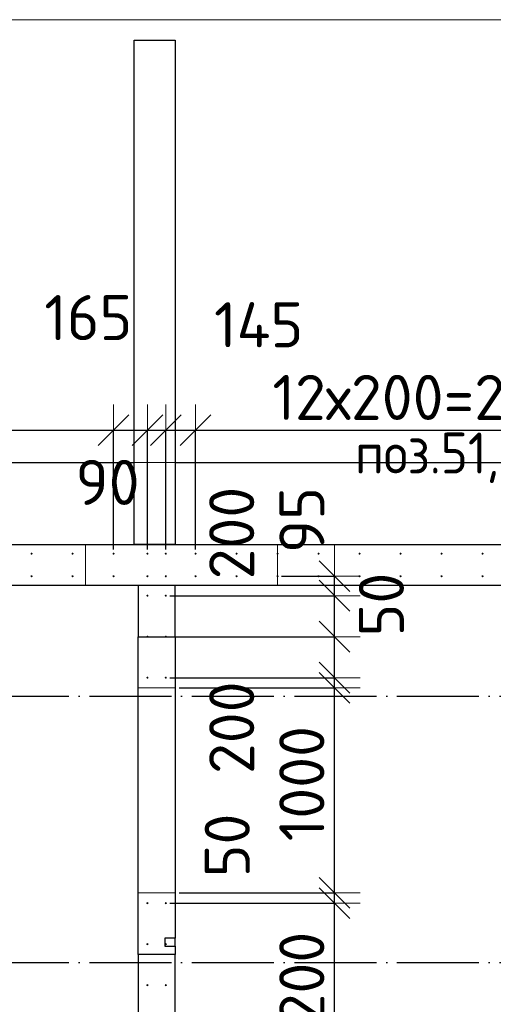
# Model space of a CAD drawing. Header units: millimetres. Extents: x 123094 to 184385, y 26948 to 48500.
# Tile 40 of 108: x 136362 to 138672, y 43697 to 48500. Entities that reach past the tile are written whole.
import ezdxf

# ---------------------------------------------------------------- set-up
doc = ezdxf.new("R2010")
doc.units = ezdxf.units.MM
doc.header["$PDMODE"] = 65
for name, pattern in [('______11', [500, 400, -50, 0, -50]), ('______2', [270, 200, -70]), ('______5', [1100, 800, -100, 100, -100])]:
    doc.linetypes.add(name, pattern=pattern)
for name, color, linetype, lineweight in [('Standard', 7, 'Continuous', 25), ('Арм.стержн. Выпуски', 180, 'Continuous', 35), ('Размерная линия_ общее', 7, 'Continuous', 13), ('Стена_ общее', 7, 'Continuous', 35), ('Фундамент_ общее', 7, 'Continuous', 35)]:
    doc.layers.add(name, color=color, linetype=linetype, lineweight=lineweight)
doc.layers.add('Осевая линия_ общее', color=7, linetype='______5', lineweight=13, true_color=0xa0a0a0)
doc.styles.add('ISOCPEUR', font='ISOCPEUR')
doc.dimstyles.new('DIMSTYLE_3', dxfattribs={"dimtxt": 220, "dimasz": 250, "dimexe": 0, "dimexo": 0, "dimgap": 110, "dimtad": 2, "dimdec": 0, "dimrnd": 5, "dimzin": 12, "dimdsep": 46, "dimtxsty": 'ISOCPEUR', "dimblk1": 'ALL_ML_STRICH', "dimblk2": 'ALL_ML_STRICH', "dimsah": 1, "dimcen": 0, "dimclrd": 7, "dimclre": 256, "dimclrt": 7, "dimadec": 0, "dimazin": 0, "dimtfac": 1, "dimtdec": 0, "dimtix": 1, "dimtmove": 2, "dimatfit": 3, "dimfxl": 0, "dimtzin": 0, "dimlwd": 0, "dimlwe": -3, "dimarcsym": 0})
doc.dimstyles.new('DIMSTYLE_5', dxfattribs={"dimtxt": 220, "dimasz": 250, "dimexe": 0, "dimexo": 0, "dimgap": 110, "dimtad": 2, "dimdec": 0, "dimrnd": 5, "dimzin": 12, "dimdsep": 46, "dimtxsty": 'ISOCPEUR', "dimblk1": 'ALL_ML_STRICH', "dimblk2": 'ALL_ML_STRICH', "dimsah": 1, "dimcen": 0, "dimclrd": 7, "dimclre": 256, "dimclrt": 7, "dimadec": 0, "dimazin": 0, "dimtfac": 1, "dimtdec": 0, "dimtix": 1, "dimtmove": 2, "dimatfit": 3, "dimfxl": 0, "dimtvp": 1.2, "dimtzin": 0, "dimlwd": 0, "dimlwe": -3, "dimarcsym": 0})
doc.dimstyles.new('DIMSTYLE_7', dxfattribs={"dimtxt": 220, "dimasz": 250, "dimexe": 0, "dimexo": 0, "dimgap": 110, "dimtad": 0, "dimdec": 0, "dimrnd": 5, "dimzin": 12, "dimdsep": 46, "dimtxsty": 'ISOCPEUR', "dimblk1": 'ALL_ML_STRICH', "dimblk2": 'ALL_ML_STRICH', "dimsah": 1, "dimcen": 0, "dimclrd": 7, "dimclre": 256, "dimclrt": 7, "dimadec": 0, "dimazin": 0, "dimtfac": 1, "dimtdec": 0, "dimtix": 1, "dimtmove": 2, "dimatfit": 3, "dimfxl": 0, "dimtvp": 1.2, "dimtzin": 0, "dimlwd": 0, "dimlwe": -3, "dimarcsym": 0})

# ---------------------------------------------------------------- blocks, each defined once
blk = doc.blocks.new('ALL_ML_STRICH')
at = {"color": 0, "linetype": 'ByBlock', "lineweight": -2}
for p, q in [((0, -0.5), (0, 0.5)), ((-0.3, -0.3), (0.3, 0.3)), ((-1, 0), (0.5, 0))]:
    blk.add_line(p, q, dxfattribs=at)
blk = doc.blocks.new('*D320')
at = {"layer": 'DEFPOINTS', "color": 7, "linetype": 'Continuous', "lineweight": 13, "transparency": 33554687}
for p in [(132020, 46497.3), (132020, 45895), (136820, 45895)]:
    blk.add_point(p, dxfattribs=at)
at = {"layer": 'Размерная линия_ общее', "color": 253, "linetype": 'Continuous', "lineweight": -2, "true_color": 0xa0a0a0, "transparency": 33554687}
for p, q in [((132020, 45915), (132020, 46497.3)), ((136820, 45915), (136820, 46497.3))]:
    blk.add_line(p, q, dxfattribs=at)
at = {"layer": 'Размерная линия_ общее', "color": 7, "linetype": 'Continuous', "lineweight": -2, "transparency": 33554687}
blk.add_line((132020, 46497.3), (136820, 46497.3), dxfattribs=at)
at = {"layer": 'Размерная линия_ общее', "color": 7, "linetype": 'Continuous', "lineweight": 13, "transparency": 33554687, "xscale": 250, "yscale": 250, "zscale": 250, "rotation": 180}
blk.add_blockref('ALL_ML_STRICH', (132020, 46497.3), dxfattribs=at)
at = {"layer": 'Размерная линия_ общее', "color": 7, "linetype": 'Continuous', "lineweight": 13, "transparency": 33554687, "xscale": 250, "yscale": 250, "zscale": 250}
blk.add_blockref('ALL_ML_STRICH', (136820, 46497.3), dxfattribs=at)
at = {"layer": 'Размерная линия_ общее', "color": 7, "linetype": 'Continuous', "lineweight": 13, "transparency": 33554687, "insert": (133562, 46767.3), "char_height": 220, "width": 11, "attachment_point": 1, "line_spacing_factor": 0.60241, "style": 'ISOCPEUR'}
blk.add_mtext('24х200=4800', dxfattribs=at)
blk = doc.blocks.new('*D321')
at = {"layer": 'DEFPOINTS', "color": 7, "linetype": 'Continuous', "lineweight": 13, "transparency": 33554687}
for p in [(136820, 46497.3), (136820, 45895), (136985.5, 45895)]:
    blk.add_point(p, dxfattribs=at)
at = {"layer": 'Размерная линия_ общее', "color": 253, "linetype": 'Continuous', "lineweight": -2, "true_color": 0xa0a0a0, "transparency": 33554687}
for p, q in [((136820, 45915), (136820, 46497.3)), ((136985.5, 45915), (136985.5, 46497.3))]:
    blk.add_line(p, q, dxfattribs=at)
at = {"layer": 'Размерная линия_ общее', "color": 7, "linetype": 'Continuous', "lineweight": -2, "transparency": 33554687}
blk.add_line((136820, 46497.3), (136985.5, 46497.3), dxfattribs=at)
at = {"layer": 'Размерная линия_ общее', "color": 7, "linetype": 'Continuous', "lineweight": 13, "transparency": 33554687, "xscale": 250, "yscale": 250, "zscale": 250, "rotation": 180}
blk.add_blockref('ALL_ML_STRICH', (136820, 46497.3), dxfattribs=at)
at = {"layer": 'Размерная линия_ общее', "color": 7, "linetype": 'Continuous', "lineweight": 13, "transparency": 33554687, "xscale": 250, "yscale": 250, "zscale": 250}
blk.add_blockref('ALL_ML_STRICH', (136985.5, 46497.3), dxfattribs=at)
at = {"layer": 'Размерная линия_ общее', "color": 7, "linetype": 'Continuous', "lineweight": 13, "transparency": 33554687, "insert": (136696.9, 47046.6), "char_height": 220, "width": 660, "attachment_point": 5, "style": 'ISOCPEUR'}
blk.add_mtext('\\A1;{165}', dxfattribs=at)
blk = doc.blocks.new('*D322')
at = {"layer": 'DEFPOINTS', "color": 7, "linetype": 'Continuous', "lineweight": 13, "transparency": 33554687}
for p in [(136985.5, 46497.3), (136985.5, 45895), (137075, 45895)]:
    blk.add_point(p, dxfattribs=at)
at = {"layer": 'Размерная линия_ общее', "color": 253, "linetype": 'Continuous', "lineweight": -2, "true_color": 0xa0a0a0, "transparency": 33554687}
for p, q in [((136985.5, 45915), (136985.5, 46497.3)), ((137075, 45915), (137075, 46497.3))]:
    blk.add_line(p, q, dxfattribs=at)
at = {"layer": 'Размерная линия_ общее', "color": 7, "linetype": 'Continuous', "lineweight": -2, "transparency": 33554687}
blk.add_line((136985.5, 46497.3), (137075, 46497.3), dxfattribs=at)
at = {"layer": 'Размерная линия_ общее', "color": 7, "linetype": 'Continuous', "lineweight": 13, "transparency": 33554687, "xscale": 250, "yscale": 250, "zscale": 250}
blk.add_blockref('ALL_ML_STRICH', (137075, 46497.3), dxfattribs=at)
at = {"layer": 'Размерная линия_ общее', "color": 7, "linetype": 'Continuous', "lineweight": 13, "transparency": 33554687, "xscale": 250, "yscale": 250, "zscale": 250, "rotation": 180}
blk.add_blockref('ALL_ML_STRICH', (136985.5, 46497.3), dxfattribs=at)
at = {"layer": 'Размерная линия_ общее', "color": 7, "linetype": 'Continuous', "lineweight": 13, "transparency": 33554687, "insert": (136790.9, 46242.8), "char_height": 220, "width": 440, "attachment_point": 5, "style": 'ISOCPEUR'}
blk.add_mtext('\\A1;{90}', dxfattribs=at)
blk = doc.blocks.new('*D323')
at = {"layer": 'DEFPOINTS', "color": 7, "linetype": 'Continuous', "lineweight": 13, "transparency": 33554687}
for p in [(137075, 46497.3), (137075, 45895), (137220, 45895)]:
    blk.add_point(p, dxfattribs=at)
at = {"layer": 'Размерная линия_ общее', "color": 253, "linetype": 'Continuous', "lineweight": -2, "true_color": 0xa0a0a0, "transparency": 33554687}
for p, q in [((137075, 45915), (137075, 46497.3)), ((137220, 45915), (137220, 46497.3))]:
    blk.add_line(p, q, dxfattribs=at)
at = {"layer": 'Размерная линия_ общее', "color": 7, "linetype": 'Continuous', "lineweight": -2, "transparency": 33554687}
blk.add_line((137075, 46497.3), (137220, 46497.3), dxfattribs=at)
at = {"layer": 'Размерная линия_ общее', "color": 7, "linetype": 'Continuous', "lineweight": 13, "transparency": 33554687, "xscale": 250, "yscale": 250, "zscale": 250, "rotation": 180}
blk.add_blockref('ALL_ML_STRICH', (137075, 46497.3), dxfattribs=at)
at = {"layer": 'Размерная линия_ общее', "color": 7, "linetype": 'Continuous', "lineweight": 13, "transparency": 33554687, "xscale": 250, "yscale": 250, "zscale": 250}
blk.add_blockref('ALL_ML_STRICH', (137220, 46497.3), dxfattribs=at)
at = {"layer": 'Размерная линия_ общее', "color": 7, "linetype": 'Continuous', "lineweight": 13, "transparency": 33554687, "insert": (137528.1, 47011.7), "char_height": 220, "width": 660, "attachment_point": 5, "style": 'ISOCPEUR'}
blk.add_mtext('\\A1;{145}', dxfattribs=at)
blk = doc.blocks.new('*D324')
at = {"layer": 'DEFPOINTS', "color": 7, "linetype": 'Continuous', "lineweight": 13, "transparency": 33554687}
for p in [(137220, 46497.3), (137220, 45895), (139620, 45895)]:
    blk.add_point(p, dxfattribs=at)
at = {"layer": 'Размерная линия_ общее', "color": 253, "linetype": 'Continuous', "lineweight": -2, "true_color": 0xa0a0a0, "transparency": 33554687}
for p, q in [((137220, 45915), (137220, 46497.3)), ((139620, 45915), (139620, 46497.3))]:
    blk.add_line(p, q, dxfattribs=at)
at = {"layer": 'Размерная линия_ общее', "color": 7, "linetype": 'Continuous', "lineweight": -2, "transparency": 33554687}
blk.add_line((137220, 46497.3), (139620, 46497.3), dxfattribs=at)
at = {"layer": 'Размерная линия_ общее', "color": 7, "linetype": 'Continuous', "lineweight": 13, "transparency": 33554687, "xscale": 250, "yscale": 250, "zscale": 250, "rotation": 180}
blk.add_blockref('ALL_ML_STRICH', (137220, 46497.3), dxfattribs=at)
at = {"layer": 'Размерная линия_ общее', "color": 7, "linetype": 'Continuous', "lineweight": 13, "transparency": 33554687, "xscale": 250, "yscale": 250, "zscale": 250}
blk.add_blockref('ALL_ML_STRICH', (139620, 46497.3), dxfattribs=at)
at = {"layer": 'Размерная линия_ общее', "color": 7, "linetype": 'Continuous', "lineweight": 13, "transparency": 33554687, "insert": (137595, 46767.3), "char_height": 220, "width": 11, "attachment_point": 1, "line_spacing_factor": 0.60241, "style": 'ISOCPEUR'}
blk.add_mtext('12х200=2400', dxfattribs=at)
blk = doc.blocks.new('*D504')
at = {"layer": 'DEFPOINTS', "color": 7, "linetype": 'Continuous', "lineweight": 13, "transparency": 33554687}
for p in [(137075, 43190), (137075, 43074.5), (137898.4, 43074.5)]:
    blk.add_point(p, dxfattribs=at)
at = {"layer": 'Размерная линия_ общее', "color": 253, "linetype": 'Continuous', "lineweight": -2, "true_color": 0xa0a0a0, "transparency": 33554687}
for p, q in [((137095, 43190), (137898.4, 43190)), ((137095, 43074.5), (137898.4, 43074.5))]:
    blk.add_line(p, q, dxfattribs=at)
at = {"layer": 'Размерная линия_ общее', "color": 7, "linetype": 'Continuous', "lineweight": -2, "transparency": 33554687}
blk.add_line((137898.4, 43074.5), (137898.4, 43190), dxfattribs=at)
at = {"layer": 'Размерная линия_ общее', "color": 7, "linetype": 'Continuous', "lineweight": 13, "transparency": 33554687, "xscale": 250, "yscale": 250, "zscale": 250}
for p, rotation in [((137898.4, 43074.5), 270), ((137898.4, 43190), 90)]:
    blk.add_blockref('ALL_ML_STRICH', p, dxfattribs=dict(at, rotation=rotation))
at = {"layer": 'Размерная линия_ общее', "color": 7, "linetype": 'Continuous', "lineweight": 13, "transparency": 33554687, "insert": (137396.1, 43419.4), "char_height": 220, "width": 660, "attachment_point": 5, "rotation": 90, "style": 'ISOCPEUR'}
blk.add_mtext('\\A1;{115}', dxfattribs=at)
blk = doc.blocks.new('*D505')
at = {"layer": 'DEFPOINTS', "color": 7, "linetype": 'Continuous', "lineweight": 13, "transparency": 33554687}
for p in [(137075, 44190), (137075, 43190), (137898.4, 43190)]:
    blk.add_point(p, dxfattribs=at)
at = {"layer": 'Размерная линия_ общее', "color": 253, "linetype": 'Continuous', "lineweight": -2, "true_color": 0xa0a0a0, "transparency": 33554687}
for p, q in [((137095, 44190), (137898.4, 44190)), ((137095, 43190), (137898.4, 43190))]:
    blk.add_line(p, q, dxfattribs=at)
at = {"layer": 'Размерная линия_ общее', "color": 7, "linetype": 'Continuous', "lineweight": -2, "transparency": 33554687}
blk.add_line((137898.4, 43190), (137898.4, 44190), dxfattribs=at)
at = {"layer": 'Размерная линия_ общее', "color": 7, "linetype": 'Continuous', "lineweight": 13, "transparency": 33554687, "xscale": 250, "yscale": 250, "zscale": 250}
for p, rotation in [((137898.4, 44190), 90), ((137898.4, 43190), 270)]:
    blk.add_blockref('ALL_ML_STRICH', p, dxfattribs=dict(at, rotation=rotation))
at = {"layer": 'Размерная линия_ общее', "color": 7, "linetype": 'Continuous', "lineweight": 13, "transparency": 33554687, "insert": (137628.4, 43316), "char_height": 220, "width": 11, "attachment_point": 1, "rotation": 90, "line_spacing_factor": 0.60241, "style": 'ISOCPEUR'}
blk.add_mtext('5х200', dxfattribs=at)
blk = doc.blocks.new('*D506')
at = {"layer": 'DEFPOINTS', "color": 7, "linetype": 'Continuous', "lineweight": 13, "transparency": 33554687}
for p in [(137120, 44240), (137075, 44190), (137898.4, 44190)]:
    blk.add_point(p, dxfattribs=at)
at = {"layer": 'Размерная линия_ общее', "color": 253, "linetype": 'Continuous', "lineweight": -2, "true_color": 0xa0a0a0, "transparency": 33554687}
for p, q in [((137140, 44240), (137898.4, 44240)), ((137095, 44190), (137898.4, 44190))]:
    blk.add_line(p, q, dxfattribs=at)
at = {"layer": 'Размерная линия_ общее', "color": 7, "linetype": 'Continuous', "lineweight": -2, "transparency": 33554687}
blk.add_line((137898.4, 44190), (137898.4, 44240), dxfattribs=at)
at = {"layer": 'Размерная линия_ общее', "color": 7, "linetype": 'Continuous', "lineweight": 13, "transparency": 33554687, "xscale": 250, "yscale": 250, "zscale": 250}
for p, rotation in [((137898.4, 44190), 270), ((137898.4, 44240), 90)]:
    blk.add_blockref('ALL_ML_STRICH', p, dxfattribs=dict(at, rotation=rotation))
at = {"layer": 'Размерная линия_ общее', "color": 7, "linetype": 'Continuous', "lineweight": 13, "transparency": 33554687, "insert": (137374.5, 44471.5), "char_height": 220, "width": 440, "attachment_point": 5, "rotation": 90, "style": 'ISOCPEUR'}
blk.add_mtext('\\A1;{50}', dxfattribs=at)
blk = doc.blocks.new('*D507')
at = {"layer": 'DEFPOINTS', "color": 7, "linetype": 'Continuous', "lineweight": 13, "transparency": 33554687}
for p in [(137120, 45240), (137120, 44240), (137898.4, 44240)]:
    blk.add_point(p, dxfattribs=at)
at = {"layer": 'Размерная линия_ общее', "color": 253, "linetype": 'Continuous', "lineweight": -2, "true_color": 0xa0a0a0, "transparency": 33554687}
for p, q in [((137140, 45240), (137898.4, 45240)), ((137140, 44240), (137898.4, 44240))]:
    blk.add_line(p, q, dxfattribs=at)
at = {"layer": 'Размерная линия_ общее', "color": 7, "linetype": 'Continuous', "lineweight": -2, "transparency": 33554687}
blk.add_line((137898.4, 44240), (137898.4, 45240), dxfattribs=at)
at = {"layer": 'Размерная линия_ общее', "color": 7, "linetype": 'Continuous', "lineweight": 13, "transparency": 33554687, "xscale": 250, "yscale": 250, "zscale": 250}
for p, rotation in [((137898.4, 45240), 90), ((137898.4, 44240), 270)]:
    blk.add_blockref('ALL_ML_STRICH', p, dxfattribs=dict(at, rotation=rotation))
at = {"layer": 'Размерная линия_ общее', "color": 7, "linetype": 'Continuous', "lineweight": 13, "transparency": 33554687, "insert": (137738.4, 44773), "char_height": 220, "width": 880, "attachment_point": 5, "rotation": 90, "style": 'ISOCPEUR'}
blk.add_mtext('\\A1;{1000}', dxfattribs=at)
blk = doc.blocks.new('*D508')
at = {"layer": 'DEFPOINTS', "color": 7, "linetype": 'Continuous', "lineweight": 13, "transparency": 33554687}
for p in [(137075, 45290), (137120, 45240), (137898.4, 45240)]:
    blk.add_point(p, dxfattribs=at)
at = {"layer": 'Размерная линия_ общее', "color": 253, "linetype": 'Continuous', "lineweight": -2, "true_color": 0xa0a0a0, "transparency": 33554687}
for p, q in [((137095, 45290), (137898.4, 45290)), ((137140, 45240), (137898.4, 45240))]:
    blk.add_line(p, q, dxfattribs=at)
at = {"layer": 'Размерная линия_ общее', "color": 7, "linetype": 'Continuous', "lineweight": -2, "transparency": 33554687}
blk.add_line((137898.4, 45240), (137898.4, 45290), dxfattribs=at)
at = {"layer": 'Размерная линия_ общее', "color": 7, "linetype": 'Continuous', "lineweight": 13, "transparency": 33554687, "xscale": 250, "yscale": 250, "zscale": 250}
for p, rotation in [((137898.4, 45240), 270), ((137898.4, 45290), 90)]:
    blk.add_blockref('ALL_ML_STRICH', p, dxfattribs=dict(at, rotation=rotation))
at = {"layer": 'Размерная линия_ общее', "color": 7, "linetype": 'Continuous', "lineweight": 13, "transparency": 33554687, "insert": (138126.6, 45646.6), "char_height": 220, "width": 440, "attachment_point": 5, "rotation": 90, "style": 'ISOCPEUR'}
blk.add_mtext('\\A1;{50}', dxfattribs=at)
blk = doc.blocks.new('*D509')
at = {"layer": 'DEFPOINTS', "color": 7, "linetype": 'Continuous', "lineweight": 13, "transparency": 33554687}
for p in [(137075, 45490), (137075, 45290), (137898.4, 45290)]:
    blk.add_point(p, dxfattribs=at)
at = {"layer": 'Размерная линия_ общее', "color": 253, "linetype": 'Continuous', "lineweight": -2, "true_color": 0xa0a0a0, "transparency": 33554687}
for p, q in [((137095, 45490), (137898.4, 45490)), ((137095, 45290), (137898.4, 45290))]:
    blk.add_line(p, q, dxfattribs=at)
at = {"layer": 'Размерная линия_ общее', "color": 7, "linetype": 'Continuous', "lineweight": -2, "transparency": 33554687}
blk.add_line((137898.4, 45290), (137898.4, 45490), dxfattribs=at)
at = {"layer": 'Размерная линия_ общее', "color": 7, "linetype": 'Continuous', "lineweight": 13, "transparency": 33554687, "xscale": 250, "yscale": 250, "zscale": 250}
for p, rotation in [((137898.4, 45490), 90), ((137898.4, 45290), 270)]:
    blk.add_blockref('ALL_ML_STRICH', p, dxfattribs=dict(at, rotation=rotation))
at = {"layer": 'Размерная линия_ общее', "color": 7, "linetype": 'Continuous', "lineweight": 13, "transparency": 33554687, "insert": (137396.5, 45045.9), "char_height": 220, "width": 660, "attachment_point": 5, "rotation": 90, "style": 'ISOCPEUR'}
blk.add_mtext('\\A1;{200}', dxfattribs=at)
blk = doc.blocks.new('*D510')
at = {"layer": 'DEFPOINTS', "color": 7, "linetype": 'Continuous', "lineweight": 13, "transparency": 33554687}
for p in [(137075, 45690), (137075, 45490), (137898.4, 45490)]:
    blk.add_point(p, dxfattribs=at)
at = {"layer": 'Размерная линия_ общее', "color": 253, "linetype": 'Continuous', "lineweight": -2, "true_color": 0xa0a0a0, "transparency": 33554687}
for p, q in [((137095, 45690), (137898.4, 45690)), ((137095, 45490), (137898.4, 45490))]:
    blk.add_line(p, q, dxfattribs=at)
at = {"layer": 'Размерная линия_ общее', "color": 7, "linetype": 'Continuous', "lineweight": -2, "transparency": 33554687}
blk.add_line((137898.4, 45490), (137898.4, 45690), dxfattribs=at)
at = {"layer": 'Размерная линия_ общее', "color": 7, "linetype": 'Continuous', "lineweight": 13, "transparency": 33554687, "xscale": 250, "yscale": 250, "zscale": 250}
for p, rotation in [((137898.4, 45690), 90), ((137898.4, 45490), 270)]:
    blk.add_blockref('ALL_ML_STRICH', p, dxfattribs=dict(at, rotation=rotation))
at = {"layer": 'Размерная линия_ общее', "color": 7, "linetype": 'Continuous', "lineweight": 13, "transparency": 33554687, "insert": (137396.4, 45995.4), "char_height": 220, "width": 660, "attachment_point": 5, "rotation": 90, "style": 'ISOCPEUR'}
blk.add_mtext('\\A1;{200}', dxfattribs=at)
blk = doc.blocks.new('*D511')
at = {"layer": 'DEFPOINTS', "color": 7, "linetype": 'Continuous', "lineweight": 13, "transparency": 33554687}
for p in [(137620, 45785), (137075, 45690), (137898.4, 45690)]:
    blk.add_point(p, dxfattribs=at)
at = {"layer": 'Размерная линия_ общее', "color": 253, "linetype": 'Continuous', "lineweight": -2, "true_color": 0xa0a0a0, "transparency": 33554687}
for p, q in [((137640, 45785), (137898.4, 45785)), ((137095, 45690), (137898.4, 45690))]:
    blk.add_line(p, q, dxfattribs=at)
at = {"layer": 'Размерная линия_ общее', "color": 7, "linetype": 'Continuous', "lineweight": -2, "transparency": 33554687}
blk.add_line((137898.4, 45690), (137898.4, 45785), dxfattribs=at)
at = {"layer": 'Размерная линия_ общее', "color": 7, "linetype": 'Continuous', "lineweight": 13, "transparency": 33554687, "xscale": 250, "yscale": 250, "zscale": 250}
for p, rotation in [((137898.4, 45690), 270), ((137898.4, 45785), 90)]:
    blk.add_blockref('ALL_ML_STRICH', p, dxfattribs=dict(at, rotation=rotation))
at = {"layer": 'Размерная линия_ общее', "color": 7, "linetype": 'Continuous', "lineweight": 13, "transparency": 33554687, "insert": (137738.7, 46059.2), "char_height": 220, "width": 440, "attachment_point": 5, "rotation": 90, "style": 'ISOCPEUR'}
blk.add_mtext('\\A1;{95}', dxfattribs=at)

msp = doc.modelspace()

# ---------------------------------------------------------------- hatches: boundary and pattern name
at = {"layer": 'Арм.стержн. Выпуски', "linetype": 'Continuous', "lineweight": 35, "transparency": 33554687}
for points in [[(136425, 45895), (136424.6, 45896.9), (136423.5, 45898.5), (136421.9, 45899.6), (136420, 45900), (136418.1, 45899.6), (136416.5, 45898.5), (136415.4, 45896.9), (136415, 45895), (136415.4, 45893.1), (136416.5, 45891.5), (136418.1, 45890.4), (136420, 45890), (136421.9, 45890.4), (136423.5, 45891.5), (136424.6, 45893.1)], [(136625, 45895), (136624.6, 45896.9), (136623.5, 45898.5), (136621.9, 45899.6), (136620, 45900), (136618.1, 45899.6), (136616.5, 45898.5), (136615.4, 45896.9), (136615, 45895), (136615.4, 45893.1), (136616.5, 45891.5), (136618.1, 45890.4), (136620, 45890), (136621.9, 45890.4), (136623.5, 45891.5), (136624.6, 45893.1)], [(136825, 45895), (136824.6, 45896.9), (136823.5, 45898.5), (136821.9, 45899.6), (136820, 45900), (136818.1, 45899.6), (136816.5, 45898.5), (136815.4, 45896.9), (136815, 45895), (136815.4, 45893.1), (136816.5, 45891.5), (136818.1, 45890.4), (136820, 45890), (136821.9, 45890.4), (136823.5, 45891.5), (136824.6, 45893.1)], [(136990.5, 45895), (136990.1, 45896.9), (136989, 45898.5), (136987.4, 45899.6), (136985.5, 45900), (136983.6, 45899.6), (136981.9, 45898.5), (136980.8, 45896.9), (136980.5, 45895), (136980.8, 45893.1), (136981.9, 45891.5), (136983.6, 45890.4), (136985.5, 45890), (136987.4, 45890.4), (136989, 45891.5), (136990.1, 45893.1)], [(137080, 45895), (137079.6, 45896.9), (137078.5, 45898.5), (137076.9, 45899.6), (137075, 45900), (137073.1, 45899.6), (137071.5, 45898.5), (137070.4, 45896.9), (137070, 45895), (137070.4, 45893.1), (137071.5, 45891.5), (137073.1, 45890.4), (137075, 45890), (137076.9, 45890.4), (137078.5, 45891.5), (137079.6, 45893.1)], [(137225, 45895), (137224.6, 45896.9), (137223.5, 45898.5), (137221.9, 45899.6), (137220, 45900), (137218.1, 45899.6), (137216.5, 45898.5), (137215.4, 45896.9), (137215, 45895), (137215.4, 45893.1), (137216.5, 45891.5), (137218.1, 45890.4), (137220, 45890), (137221.9, 45890.4), (137223.5, 45891.5), (137224.6, 45893.1)], [(137425, 45895), (137424.6, 45896.9), (137423.5, 45898.5), (137421.9, 45899.6), (137420, 45900), (137418.1, 45899.6), (137416.5, 45898.5), (137415.4, 45896.9), (137415, 45895), (137415.4, 45893.1), (137416.5, 45891.5), (137418.1, 45890.4), (137420, 45890), (137421.9, 45890.4), (137423.5, 45891.5), (137424.6, 45893.1)], [(137625, 45895), (137624.6, 45896.9), (137623.5, 45898.5), (137621.9, 45899.6), (137620, 45900), (137618.1, 45899.6), (137616.5, 45898.5), (137615.4, 45896.9), (137615, 45895), (137615.4, 45893.1), (137616.5, 45891.5), (137618.1, 45890.4), (137620, 45890), (137621.9, 45890.4), (137623.5, 45891.5), (137624.6, 45893.1)], [(137825, 45895), (137824.6, 45896.9), (137823.5, 45898.5), (137821.9, 45899.6), (137820, 45900), (137818.1, 45899.6), (137816.5, 45898.5), (137815.4, 45896.9), (137815, 45895), (137815.4, 45893.1), (137816.5, 45891.5), (137818.1, 45890.4), (137820, 45890), (137821.9, 45890.4), (137823.5, 45891.5), (137824.6, 45893.1)], [(138025, 45895), (138024.6, 45896.9), (138023.5, 45898.5), (138021.9, 45899.6), (138020, 45900), (138018.1, 45899.6), (138016.5, 45898.5), (138015.4, 45896.9), (138015, 45895), (138015.4, 45893.1), (138016.5, 45891.5), (138018.1, 45890.4), (138020, 45890), (138021.9, 45890.4), (138023.5, 45891.5), (138024.6, 45893.1)], [(138225, 45895), (138224.6, 45896.9), (138223.5, 45898.5), (138221.9, 45899.6), (138220, 45900), (138218.1, 45899.6), (138216.5, 45898.5), (138215.4, 45896.9), (138215, 45895), (138215.4, 45893.1), (138216.5, 45891.5), (138218.1, 45890.4), (138220, 45890), (138221.9, 45890.4), (138223.5, 45891.5), (138224.6, 45893.1)], [(138425, 45895), (138424.6, 45896.9), (138423.5, 45898.5), (138421.9, 45899.6), (138420, 45900), (138418.1, 45899.6), (138416.5, 45898.5), (138415.4, 45896.9), (138415, 45895), (138415.4, 45893.1), (138416.5, 45891.5), (138418.1, 45890.4), (138420, 45890), (138421.9, 45890.4), (138423.5, 45891.5), (138424.6, 45893.1)], [(138625, 45895), (138624.6, 45896.9), (138623.5, 45898.5), (138621.9, 45899.6), (138620, 45900), (138618.1, 45899.6), (138616.5, 45898.5), (138615.4, 45896.9), (138615, 45895), (138615.4, 45893.1), (138616.5, 45891.5), (138618.1, 45890.4), (138620, 45890), (138621.9, 45890.4), (138623.5, 45891.5), (138624.6, 45893.1)], [(136425, 45785), (136424.6, 45786.9), (136423.5, 45788.5), (136421.9, 45789.6), (136420, 45790), (136418.1, 45789.6), (136416.5, 45788.5), (136415.4, 45786.9), (136415, 45785), (136415.4, 45783.1), (136416.5, 45781.5), (136418.1, 45780.4), (136420, 45780), (136421.9, 45780.4), (136423.5, 45781.5), (136424.6, 45783.1)], [(136625, 45785), (136624.6, 45786.9), (136623.5, 45788.5), (136621.9, 45789.6), (136620, 45790), (136618.1, 45789.6), (136616.5, 45788.5), (136615.4, 45786.9), (136615, 45785), (136615.4, 45783.1), (136616.5, 45781.5), (136618.1, 45780.4), (136620, 45780), (136621.9, 45780.4), (136623.5, 45781.5), (136624.6, 45783.1)], [(136825, 45785), (136824.6, 45786.9), (136823.5, 45788.5), (136821.9, 45789.6), (136820, 45790), (136818.1, 45789.6), (136816.5, 45788.5), (136815.4, 45786.9), (136815, 45785), (136815.4, 45783.1), (136816.5, 45781.5), (136818.1, 45780.4), (136820, 45780), (136821.9, 45780.4), (136823.5, 45781.5), (136824.6, 45783.1)], [(136990.5, 45785), (136990.1, 45786.9), (136989, 45788.5), (136987.4, 45789.6), (136985.5, 45790), (136983.6, 45789.6), (136981.9, 45788.5), (136980.8, 45786.9), (136980.5, 45785), (136980.8, 45783.1), (136981.9, 45781.5), (136983.6, 45780.4), (136985.5, 45780), (136987.4, 45780.4), (136989, 45781.5), (136990.1, 45783.1)], [(137080, 45785), (137079.6, 45786.9), (137078.5, 45788.5), (137076.9, 45789.6), (137075, 45790), (137073.1, 45789.6), (137071.5, 45788.5), (137070.4, 45786.9), (137070, 45785), (137070.4, 45783.1), (137071.5, 45781.5), (137073.1, 45780.4), (137075, 45780), (137076.9, 45780.4), (137078.5, 45781.5), (137079.6, 45783.1)], [(137225, 45785), (137224.6, 45786.9), (137223.5, 45788.5), (137221.9, 45789.6), (137220, 45790), (137218.1, 45789.6), (137216.5, 45788.5), (137215.4, 45786.9), (137215, 45785), (137215.4, 45783.1), (137216.5, 45781.5), (137218.1, 45780.4), (137220, 45780), (137221.9, 45780.4), (137223.5, 45781.5), (137224.6, 45783.1)], [(137425, 45785), (137424.6, 45786.9), (137423.5, 45788.5), (137421.9, 45789.6), (137420, 45790), (137418.1, 45789.6), (137416.5, 45788.5), (137415.4, 45786.9), (137415, 45785), (137415.4, 45783.1), (137416.5, 45781.5), (137418.1, 45780.4), (137420, 45780), (137421.9, 45780.4), (137423.5, 45781.5), (137424.6, 45783.1)], [(137625, 45785), (137624.6, 45786.9), (137623.5, 45788.5), (137621.9, 45789.6), (137620, 45790), (137618.1, 45789.6), (137616.5, 45788.5), (137615.4, 45786.9), (137615, 45785), (137615.4, 45783.1), (137616.5, 45781.5), (137618.1, 45780.4), (137620, 45780), (137621.9, 45780.4), (137623.5, 45781.5), (137624.6, 45783.1)], [(137825, 45785), (137824.6, 45786.9), (137823.5, 45788.5), (137821.9, 45789.6), (137820, 45790), (137818.1, 45789.6), (137816.5, 45788.5), (137815.4, 45786.9), (137815, 45785), (137815.4, 45783.1), (137816.5, 45781.5), (137818.1, 45780.4), (137820, 45780), (137821.9, 45780.4), (137823.5, 45781.5), (137824.6, 45783.1)], [(138025, 45785), (138024.6, 45786.9), (138023.5, 45788.5), (138021.9, 45789.6), (138020, 45790), (138018.1, 45789.6), (138016.5, 45788.5), (138015.4, 45786.9), (138015, 45785), (138015.4, 45783.1), (138016.5, 45781.5), (138018.1, 45780.4), (138020, 45780), (138021.9, 45780.4), (138023.5, 45781.5), (138024.6, 45783.1)], [(138225, 45785), (138224.6, 45786.9), (138223.5, 45788.5), (138221.9, 45789.6), (138220, 45790), (138218.1, 45789.6), (138216.5, 45788.5), (138215.4, 45786.9), (138215, 45785), (138215.4, 45783.1), (138216.5, 45781.5), (138218.1, 45780.4), (138220, 45780), (138221.9, 45780.4), (138223.5, 45781.5), (138224.6, 45783.1)], [(138425, 45785), (138424.6, 45786.9), (138423.5, 45788.5), (138421.9, 45789.6), (138420, 45790), (138418.1, 45789.6), (138416.5, 45788.5), (138415.4, 45786.9), (138415, 45785), (138415.4, 45783.1), (138416.5, 45781.5), (138418.1, 45780.4), (138420, 45780), (138421.9, 45780.4), (138423.5, 45781.5), (138424.6, 45783.1)], [(138625, 45785), (138624.6, 45786.9), (138623.5, 45788.5), (138621.9, 45789.6), (138620, 45790), (138618.1, 45789.6), (138616.5, 45788.5), (138615.4, 45786.9), (138615, 45785), (138615.4, 45783.1), (138616.5, 45781.5), (138618.1, 45780.4), (138620, 45780), (138621.9, 45780.4), (138623.5, 45781.5), (138624.6, 45783.1)], [(136990.5, 45690), (136990.1, 45691.9), (136989, 45693.5), (136987.4, 45694.6), (136985.5, 45695), (136983.6, 45694.6), (136981.9, 45693.5), (136980.8, 45691.9), (136980.5, 45690), (136980.8, 45688.1), (136981.9, 45686.5), (136983.6, 45685.4), (136985.5, 45685), (136987.4, 45685.4), (136989, 45686.5), (136990.1, 45688.1)], [(137080, 45690), (137079.6, 45691.9), (137078.5, 45693.5), (137076.9, 45694.6), (137075, 45695), (137073.1, 45694.6), (137071.5, 45693.5), (137070.4, 45691.9), (137070, 45690), (137070.4, 45688.1), (137071.5, 45686.5), (137073.1, 45685.4), (137075, 45685), (137076.9, 45685.4), (137078.5, 45686.5), (137079.6, 45688.1)], [(136990.5, 45490), (136990.1, 45491.9), (136989, 45493.5), (136987.4, 45494.6), (136985.5, 45495), (136983.6, 45494.6), (136981.9, 45493.5), (136980.8, 45491.9), (136980.5, 45490), (136980.8, 45488.1), (136981.9, 45486.5), (136983.6, 45485.4), (136985.5, 45485), (136987.4, 45485.4), (136989, 45486.5), (136990.1, 45488.1)], [(137080, 45490), (137079.6, 45491.9), (137078.5, 45493.5), (137076.9, 45494.6), (137075, 45495), (137073.1, 45494.6), (137071.5, 45493.5), (137070.4, 45491.9), (137070, 45490), (137070.4, 45488.1), (137071.5, 45486.5), (137073.1, 45485.4), (137075, 45485), (137076.9, 45485.4), (137078.5, 45486.5), (137079.6, 45488.1)], [(136990.5, 45290), (136990.1, 45291.9), (136989, 45293.5), (136987.4, 45294.6), (136985.5, 45295), (136983.6, 45294.6), (136981.9, 45293.5), (136980.8, 45291.9), (136980.5, 45290), (136980.8, 45288.1), (136981.9, 45286.5), (136983.6, 45285.4), (136985.5, 45285), (136987.4, 45285.4), (136989, 45286.5), (136990.1, 45288.1)], [(137080, 45290), (137079.6, 45291.9), (137078.5, 45293.5), (137076.9, 45294.6), (137075, 45295), (137073.1, 45294.6), (137071.5, 45293.5), (137070.4, 45291.9), (137070, 45290), (137070.4, 45288.1), (137071.5, 45286.5), (137073.1, 45285.4), (137075, 45285), (137076.9, 45285.4), (137078.5, 45286.5), (137079.6, 45288.1)], [(136990.5, 44190), (136990.1, 44191.9), (136989, 44193.5), (136987.4, 44194.6), (136985.5, 44195), (136983.6, 44194.6), (136981.9, 44193.5), (136980.8, 44191.9), (136980.5, 44190), (136980.8, 44188.1), (136981.9, 44186.5), (136983.6, 44185.4), (136985.5, 44185), (136987.4, 44185.4), (136989, 44186.5), (136990.1, 44188.1)], [(137080, 44190), (137079.6, 44191.9), (137078.5, 44193.5), (137076.9, 44194.6), (137075, 44195), (137073.1, 44194.6), (137071.5, 44193.5), (137070.4, 44191.9), (137070, 44190), (137070.4, 44188.1), (137071.5, 44186.5), (137073.1, 44185.4), (137075, 44185), (137076.9, 44185.4), (137078.5, 44186.5), (137079.6, 44188.1)], [(136990.5, 43990), (136990.1, 43991.9), (136989, 43993.5), (136987.4, 43994.6), (136985.5, 43995), (136983.6, 43994.6), (136981.9, 43993.5), (136980.8, 43991.9), (136980.5, 43990), (136980.8, 43988.1), (136981.9, 43986.5), (136983.6, 43985.4), (136985.5, 43985), (136987.4, 43985.4), (136989, 43986.5), (136990.1, 43988.1)], [(137080, 43990), (137079.6, 43991.9), (137078.5, 43993.5), (137076.9, 43994.6), (137075, 43995), (137073.1, 43994.6), (137071.5, 43993.5), (137070.4, 43991.9), (137070, 43990), (137070.4, 43988.1), (137071.5, 43986.5), (137073.1, 43985.4), (137075, 43985), (137076.9, 43985.4), (137078.5, 43986.5), (137079.6, 43988.1)], [(136990.5, 43790), (136990.1, 43791.9), (136989, 43793.5), (136987.4, 43794.6), (136985.5, 43795), (136983.6, 43794.6), (136981.9, 43793.5), (136980.8, 43791.9), (136980.5, 43790), (136980.8, 43788.1), (136981.9, 43786.5), (136983.6, 43785.4), (136985.5, 43785), (136987.4, 43785.4), (136989, 43786.5), (136990.1, 43788.1)], [(137080, 43790), (137079.6, 43791.9), (137078.5, 43793.5), (137076.9, 43794.6), (137075, 43795), (137073.1, 43794.6), (137071.5, 43793.5), (137070.4, 43791.9), (137070, 43790), (137070.4, 43788.1), (137071.5, 43786.5), (137073.1, 43785.4), (137075, 43785), (137076.9, 43785.4), (137078.5, 43786.5), (137079.6, 43788.1)]]:
    msp.add_hatch(color=4, dxfattribs=at).paths.add_polyline_path(points)

# ---------------------------------------------------------------- linework, layer by layer
at = {"layer": 'Standard', "color": 7, "linetype": 'Continuous', "lineweight": 13, "transparency": 33554687}
msp.add_lwpolyline([(125100, 29250), (167980, 29250), (167980, 48500), (125100, 48500), (125100, 29250)], dxfattribs=at)
at = {"layer": 'Осевая линия_ общее', "color": 253, "linetype": '______11', "lineweight": -3, "true_color": 0xa0a0a0, "transparency": 33554687}
for p, q in [((125200, 45200), (169325.4, 45200)), ((125200, 43900), (169325.4, 43900))]:
    msp.add_line(p, q, dxfattribs=at)
at = {"layer": 'Стена_ общее', "color": 7, "linetype": 'Continuous', "lineweight": 25, "transparency": 33554687}
for p, q in [((136920, 45940), (136920, 48400)), ((136920, 48400), (137120, 48400)), ((136920, 45940), (136920, 48400)), ((136920, 48400), (137120, 48400)), ((137120, 48400), (137120, 45940)), ((137120, 48400), (137120, 45940)), ((131990, 45940), (136920, 45940)), ((131990, 45940), (136920, 45940)), ((137120, 45940), (136920, 45940)), ((136920, 45940), (137120, 45940)), ((137120, 45940), (136920, 45940)), ((136920, 45940), (137120, 45940)), ((137120, 45940), (139650, 45940)), ((137120, 45940), (139650, 45940)), ((139650, 45740), (131990, 45740)), ((139650, 45740), (131990, 45740)), ((136940, 45740), (136940, 45490)), ((136940, 45740), (136940, 45490)), ((137120, 45490), (137120, 45740)), ((137120, 45490), (137120, 45740)), ((136940, 43940), (136940, 45490)), ((136940, 45490), (137120, 45490)), ((136940, 43940), (136940, 45490)), ((136940, 45490), (137120, 45490)), ((137120, 45490), (137120, 44020)), ((137120, 45490), (137120, 44020)), ((137070, 44020), (137070, 43980)), ((137120, 44020), (137070, 44020)), ((137070, 44020), (137070, 43980)), ((137120, 44020), (137070, 44020)), ((137120, 43980), (137120, 44020)), ((137120, 43980), (137120, 44020)), ((137070, 43980), (137120, 43980)), ((137070, 43980), (137120, 43980)), ((137120, 43980), (137120, 43940)), ((137120, 43980), (137120, 43940)), ((136940, 43940), (136940, 43120)), ((137120, 43940), (136940, 43940)), ((136940, 43940), (136940, 43120)), ((137120, 43940), (136940, 43940)), ((137120, 43120), (137120, 43940)), ((137120, 43120), (137120, 43940))]:
    msp.add_line(p, q, dxfattribs=at)
at = {"layer": 'Стена_ общее', "color": 253, "linetype": '______2', "lineweight": 18, "true_color": 0xababab, "transparency": 33554687}
for p, q in [((136682.5, 45740), (136682.5, 45940)), ((136682.5, 45740), (136682.5, 45940)), ((137620, 45940), (137620, 45740)), ((137620, 45940), (137620, 45740)), ((137120, 45740), (137620, 45740)), ((137120, 45740), (137620, 45740)), ((137120, 45240), (136940, 45240)), ((137120, 45240), (136940, 45240)), ((136940, 44240), (137120, 44240)), ((136940, 44240), (137120, 44240))]:
    msp.add_line(p, q, dxfattribs=at)
at = {"layer": 'Фундамент_ общее', "color": 7, "lineweight": 25, "transparency": 33554687}
for p, q in [((131990, 46340), (136920, 46340)), ((137120, 46340), (139650, 46340))]:
    msp.add_line(p, q, dxfattribs=at)
at = {"layer": 'Фундамент_ общее', "color": 7, "linetype": 'Continuous', "lineweight": 25, "transparency": 33554687}
for p, q in [((131990, 46340), (136920, 46340)), ((137120, 46340), (139650, 46340))]:
    msp.add_line(p, q, dxfattribs=at)
at = {"layer": 'Фундамент_ общее', "color": 253, "linetype": '______2', "lineweight": 18, "true_color": 0xababab, "transparency": 33554687}
msp.add_line((136920, 46340), (137120, 46340), dxfattribs=at)
msp.add_line((136920, 46340), (137120, 46340), dxfattribs=at)

# ---------------------------------------------------------------- texts
at = {"layer": 'Standard', "color": 7, "linetype": 'Continuous', "lineweight": 13, "transparency": 33554687, "insert": (137997.6, 46239.5), "char_height": 200, "width": 1048.166, "attachment_point": 7, "style": 'ISOCPEUR'}
msp.add_mtext('\\A1;{\\fISOCPEUR|i0|b0;\\H200.000000;\\W0.909091;\\C7;поз.51,52}\\P', dxfattribs=at)

# ---------------------------------------------------------------- dimensions: what is measured, and where the dimension line sits
at = {"layer": 'Размерная линия_ общее', "color": 7, "linetype": 'Continuous', "lineweight": 13, "transparency": 33554687}
for base, p1, p2, dimstyle, picture, middle in [((136985.4687, 46497.3104), (136820, 45915.0003), (136985.4687, 45915.0003), 'DIMSTYLE_5', '*D321', (136696.9133, 47046.6173)), ((137220, 46497.3), (137075, 45915), (137220, 45915), 'DIMSTYLE_5', '*D323', (137528.1, 47011.7)), ((137075, 46497.3104), (136985.4687, 45915.0003), (137075, 45915.0003), 'DIMSTYLE_7', '*D322', (136790.8505, 46242.7615))]:
    dim = msp.add_linear_dim(base=base, p1=p1, p2=p2, dimstyle=dimstyle, override={"dimpost": '<>', "dimclrd": 7, "dimclre": 253, "dimclrt": 7, "dimlwd": 0, "dimlwe": 65533}, dxfattribs=at)
    dim.commit()
    dim.dimension.update_dxf_attribs({"geometry": picture, "text_midpoint": middle, "dimtype": 160})
for base, p1, p2, text, picture, middle in [((136820, 46497.3), (132020, 45915), (136820, 45915), '24х200=4800', '*D320', (134420, 46607.3)), ((139620, 46497.3), (137220, 45915), (139620, 45915), '12х200=2400', '*D324', (138420, 46607.3))]:
    dim = msp.add_linear_dim(base=base, p1=p1, p2=p2, text=text, dimstyle='DIMSTYLE_3', override={"dimpost": '<>', "dimclrd": 7, "dimclre": 253, "dimclrt": 7, "dimlwd": 0, "dimlwe": 65533}, dxfattribs=at)
    dim.commit()
    dim.dimension.update_dxf_attribs({"geometry": picture, "text_midpoint": middle, "dimtype": 160})
for base, p1, p2, dimstyle, picture, middle in [((137898.4, 45690), (137095, 45490), (137095, 45690), 'DIMSTYLE_5', '*D510', (137396.4, 45995.4)), ((137898.4, 45785), (137095, 45690), (137640, 45785), 'DIMSTYLE_5', '*D511', (137738.7, 46059.2)), ((137898.4, 45290), (137140, 45240), (137095, 45290), 'DIMSTYLE_7', '*D508', (138126.6, 45646.6)), ((137898.4, 45490), (137095, 45290), (137095, 45490), 'DIMSTYLE_5', '*D509', (137396.5, 45045.9)), ((137898.4, 45240), (137140, 44240), (137140, 45240), 'DIMSTYLE_3', '*D507', (137738.4, 44773)), ((137898.4, 44240), (137095, 44190), (137140, 44240), 'DIMSTYLE_5', '*D506', (137374.5, 44471.5)), ((137898.3985, 43190), (137095, 43074.5034), (137095, 43190), 'DIMSTYLE_5', '*D504', (137396.0672, 43419.4435))]:
    dim = msp.add_linear_dim(base=base, p1=p1, p2=p2, angle=90, dimstyle=dimstyle, override={"dimpost": '<>', "dimclrd": 7, "dimclre": 253, "dimclrt": 7, "dimlwd": 0, "dimlwe": 65533}, dxfattribs=at)
    dim.commit()
    dim.dimension.update_dxf_attribs({"geometry": picture, "text_midpoint": middle, "dimtype": 160})
dim = msp.add_linear_dim(base=(137898.4, 44190), p1=(137095, 43190), p2=(137095, 44190), angle=90, text='5х200', dimstyle='DIMSTYLE_3', override={"dimpost": '<>', "dimclrd": 7, "dimclre": 253, "dimclrt": 7, "dimlwd": 0, "dimlwe": 65533}, dxfattribs=at)
dim.commit()
dim.dimension.update_dxf_attribs({"geometry": '*D505', "text_midpoint": (137788.4, 43690), "dimtype": 160})

doc.saveas('drawing.dxf')
